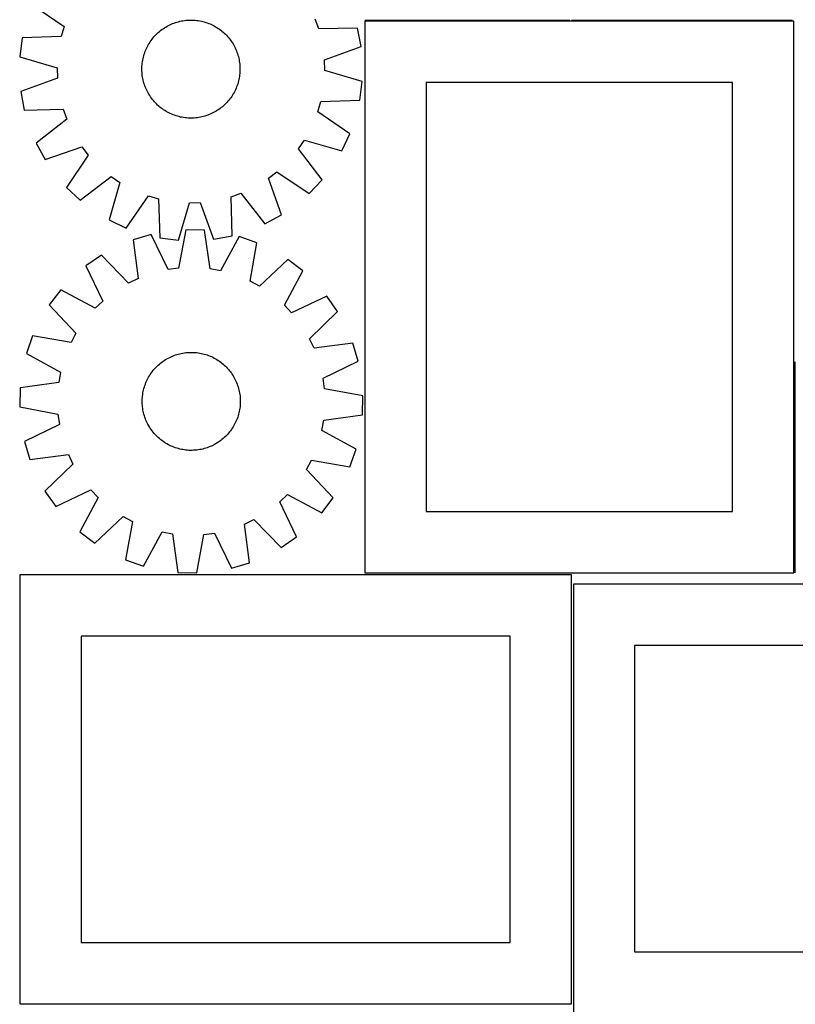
# Model space of a CAD drawing. Header units: millimetres. Extents: x 7 to 1493, y 7 to 2993.
# Tile 4 of 15: x 7 to 639, y 1764 to 2567. Entities that reach past the tile are written whole.
import ezdxf

# ---------------------------------------------------------------- set-up
doc = ezdxf.new("R2010")
doc.units = ezdxf.units.MM
doc.layers.add('COMMON', color=5, linetype='CONTINUOUS', true_color=0x0000ff)
doc.layers.add('CUT', color=7, linetype='CONTINUOUS', true_color=0x000000)

msp = doc.modelspace()

# ---------------------------------------------------------------- linework, layer by layer
at = {"layer": 'COMMON'}
for p, q in [((287.963557, 2566.611328), (455.103115, 2566.611328)), ((456.603116, 2566.611328), (636.603116, 2566.611328)), ((638.713557, 2288.046079), (638.713557, 2115.861328))]:
    msp.add_line(p, q, dxfattribs=at)
at = {"layer": 'CUT'}
for p, q in [((16.514314, 2579.522716), (42.656517, 2561.479435)), ((127.806152, 2562.272205), (128.931175, 2562.831963)), ((128.931175, 2562.831963), (130.073225, 2563.356108)), ((130.073225, 2563.356108), (131.231176, 2563.844121)), ((131.231176, 2563.844121), (132.403884, 2564.295521)), ((132.403884, 2564.295521), (133.590192, 2564.709863)), ((133.590192, 2564.709863), (134.78893, 2565.086738)), ((134.78893, 2565.086738), (135.998914, 2565.425774)), ((135.998914, 2565.425774), (137.218951, 2565.726635)), ((137.218951, 2565.726635), (138.447836, 2565.989026)), ((138.447836, 2565.989026), (139.684356, 2566.212687)), ((139.684356, 2566.212687), (140.927292, 2566.397398)), ((140.927292, 2566.397398), (142.175416, 2566.542976)), ((142.175416, 2566.542976), (143.427497, 2566.649278)), ((143.427497, 2566.649278), (144.682299, 2566.716198)), ((144.682299, 2566.716198), (145.938584, 2566.743672)), ((145.938584, 2566.743672), (147.195112, 2566.73167)), ((147.195112, 2566.73167), (148.450643, 2566.680207)), ((148.450643, 2566.680207), (149.703938, 2566.589331)), ((149.703938, 2566.589331), (150.95376, 2566.459133)), ((150.95376, 2566.459133), (152.198876, 2566.289742)), ((152.198876, 2566.289742), (153.438057, 2566.081324)), ((153.438057, 2566.081324), (154.670079, 2565.834086)), ((154.670079, 2565.834086), (155.893728, 2565.54827)), ((155.893728, 2565.54827), (157.107796, 2565.22416)), ((157.107796, 2565.22416), (158.311083, 2564.862075)), ((158.311083, 2564.862075), (159.502404, 2564.462373)), ((159.502404, 2564.462373), (160.680582, 2564.025448)), ((160.680582, 2564.025448), (161.844454, 2563.55173)), ((161.844454, 2563.55173), (162.992872, 2563.041689)), ((162.992872, 2563.041689), (164.124703, 2562.495826)), ((250.357787, 2559.495658), (247.467025, 2567.56801)), ((287.963557, 2565.861328), (287.963557, 2115.861328)), ((637.963557, 2565.861328), (287.963557, 2565.861328)), ((637.963557, 2115.861328), (637.963557, 2565.861328)), ((42.656517, 2561.479435), (40.250384, 2553.249618)), ((116.858083, 2553.946262), (117.726984, 2554.854016)), ((117.726984, 2554.854016), (118.623969, 2555.734029)), ((118.623969, 2555.734029), (119.548154, 2556.585433)), ((119.548154, 2556.585433), (120.498627, 2557.407388)), ((120.498627, 2557.407388), (121.474448, 2558.199082)), ((121.474448, 2558.199082), (122.474656, 2558.959734)), ((122.474656, 2558.959734), (123.498262, 2559.688594)), ((123.498262, 2559.688594), (124.544258, 2560.384941)), ((124.544258, 2560.384941), (125.61161, 2561.04809)), ((125.61161, 2561.04809), (126.699266, 2561.677384)), ((126.699266, 2561.677384), (127.806152, 2562.272205)), ((164.124703, 2562.495826), (165.238829, 2561.914681)), ((165.238829, 2561.914681), (166.334152, 2561.298827)), ((166.334152, 2561.298827), (167.409589, 2560.648872)), ((167.409589, 2560.648872), (168.46408, 2559.965458)), ((168.46408, 2559.965458), (169.496584, 2559.249258)), ((169.496584, 2559.249258), (170.506083, 2558.500981)), ((170.506083, 2558.500981), (171.491579, 2557.721363)), ((171.491579, 2557.721363), (172.452101, 2556.911175)), ((172.452101, 2556.911175), (173.3867, 2556.071215)), ((173.3867, 2556.071215), (174.294454, 2555.202314)), ((174.294454, 2555.202314), (175.174467, 2554.305329)), ((282.112848, 2560.264339), (250.357787, 2559.495658)), ((284.970257, 2545.145948), (282.112848, 2560.264339)), ((8.505738, 2552.13059), (6.551456, 2536.869158)), ((40.250384, 2553.249618), (8.505738, 2552.13059)), ((111.014617, 2545.798391), (111.630471, 2546.893713)), ((111.630471, 2546.893713), (112.280426, 2547.969151)), ((112.280426, 2547.969151), (112.96384, 2549.023642)), ((112.96384, 2549.023642), (113.68004, 2550.056146)), ((113.68004, 2550.056146), (114.428317, 2551.065645)), ((114.428317, 2551.065645), (115.207935, 2552.051141)), ((115.207935, 2552.051141), (116.018123, 2553.011663)), ((116.018123, 2553.011663), (116.858083, 2553.946262)), ((175.174467, 2554.305329), (176.025871, 2553.381144)), ((176.025871, 2553.381144), (176.847826, 2552.430671)), ((176.847826, 2552.430671), (177.63952, 2551.45485)), ((177.63952, 2551.45485), (178.400172, 2550.454642)), ((178.400172, 2550.454642), (179.129032, 2549.431036)), ((179.129032, 2549.431036), (179.825379, 2548.38504)), ((179.825379, 2548.38504), (180.488528, 2547.317688)), ((180.488528, 2547.317688), (181.117823, 2546.230032)), ((107.705138, 2537.667357), (108.067223, 2538.870645)), ((108.067223, 2538.870645), (108.466925, 2540.061966)), ((108.466925, 2540.061966), (108.90385, 2541.240144)), ((108.90385, 2541.240144), (109.377568, 2542.404016)), ((109.377568, 2542.404016), (109.887609, 2543.552434)), ((109.887609, 2543.552434), (110.433472, 2544.684265)), ((110.433472, 2544.684265), (111.014617, 2545.798391)), ((181.117823, 2546.230032), (181.712643, 2545.123146)), ((181.712643, 2545.123146), (182.272401, 2543.998123)), ((182.272401, 2543.998123), (182.796546, 2542.856073)), ((182.796546, 2542.856073), (183.284559, 2541.698122)), ((183.284559, 2541.698122), (183.73596, 2540.525414)), ((183.73596, 2540.525414), (184.150302, 2539.339106)), ((184.150302, 2539.339106), (184.527176, 2538.140368)), ((255.125103, 2534.272054), (284.970257, 2545.145948)), ((6.551456, 2536.869158), (36.989849, 2527.787364)), ((106.339967, 2530.2635), (106.470165, 2531.513322)), ((106.470165, 2531.513322), (106.639556, 2532.758438)), ((106.639556, 2532.758438), (106.847974, 2533.997619)), ((106.847974, 2533.997619), (107.095212, 2535.229641)), ((107.095212, 2535.229641), (107.381028, 2536.45329)), ((107.381028, 2536.45329), (107.705138, 2537.667357)), ((184.527176, 2538.140368), (184.866212, 2536.930384)), ((184.866212, 2536.930384), (185.167073, 2535.710347)), ((185.167073, 2535.710347), (185.429464, 2534.481462)), ((185.429464, 2534.481462), (185.653126, 2533.244942)), ((185.653126, 2533.244942), (185.837836, 2532.002006)), ((185.837836, 2532.002006), (185.983414, 2530.753882)), ((185.983414, 2530.753882), (186.089716, 2529.501801)), ((255.379888, 2525.701496), (255.125103, 2534.272054)), ((36.989849, 2527.787364), (37.244633, 2519.216806)), ((106.185626, 2526.498146), (106.197628, 2527.754674)), ((106.213099, 2525.241861), (106.185626, 2526.498146)), ((106.197628, 2527.754674), (106.249091, 2529.010205)), ((106.28002, 2523.987059), (106.213099, 2525.241861)), ((106.249091, 2529.010205), (106.339967, 2530.2635)), ((106.386322, 2522.734978), (106.28002, 2523.987059)), ((106.5319, 2521.486853), (106.386322, 2522.734978)), ((186.029769, 2523.22536), (185.899572, 2521.975538)), ((186.120645, 2524.478655), (186.029769, 2523.22536)), ((186.089716, 2529.501801), (186.156637, 2528.246999)), ((186.172109, 2525.734186), (186.120645, 2524.478655)), ((186.156637, 2528.246999), (186.18411, 2526.990714)), ((186.18411, 2526.990714), (186.172109, 2525.734186)), ((285.818281, 2516.619702), (255.379888, 2525.701496)), ((37.244633, 2519.216806), (7.399479, 2508.342912)), ((106.716611, 2520.243918), (106.5319, 2521.486853)), ((106.940272, 2519.007398), (106.716611, 2520.243918)), ((107.202663, 2517.778513), (106.940272, 2519.007398)), ((107.503524, 2516.558476), (107.202663, 2517.778513)), ((107.84256, 2515.348492), (107.503524, 2516.558476)), ((108.219435, 2514.149754), (107.84256, 2515.348492)), ((184.302514, 2514.618215), (183.902811, 2513.426894)), ((184.664599, 2515.821502), (184.302514, 2514.618215)), ((184.988709, 2517.03557), (184.664599, 2515.821502)), ((185.274524, 2518.259218), (184.988709, 2517.03557)), ((185.521762, 2519.491241), (185.274524, 2518.259218)), ((185.73018, 2520.730422), (185.521762, 2519.491241)), ((185.899572, 2521.975538), (185.73018, 2520.730422)), ((283.863998, 2501.358269), (285.818281, 2516.619702)), ((337.963557, 2515.861328), (337.963557, 2165.861328)), ((587.963557, 2515.861328), (337.963557, 2515.861328)), ((587.963557, 2165.861328), (587.963557, 2515.861328)), ((7.399479, 2508.342912), (10.256888, 2493.224521)), ((108.633777, 2512.963446), (108.219435, 2514.149754)), ((109.085177, 2511.790738), (108.633777, 2512.963446)), ((109.57319, 2510.632787), (109.085177, 2511.790738)), ((110.097335, 2509.490736), (109.57319, 2510.632787)), ((110.657093, 2508.365713), (110.097335, 2509.490736)), ((111.251914, 2507.258828), (110.657093, 2508.365713)), ((111.881208, 2506.171172), (111.251914, 2507.258828)), ((180.739265, 2506.595146), (180.089311, 2505.519709)), ((181.355119, 2507.690469), (180.739265, 2506.595146)), ((181.936264, 2508.804595), (181.355119, 2507.690469)), ((182.482127, 2509.936426), (181.936264, 2508.804595)), ((182.992169, 2511.084844), (182.482127, 2509.936426)), ((183.465886, 2512.248716), (182.992169, 2511.084844)), ((183.902811, 2513.426894), (183.465886, 2512.248716)), ((112.544357, 2505.10382), (111.881208, 2506.171172)), ((113.240704, 2504.057824), (112.544357, 2505.10382)), ((113.969564, 2503.034217), (113.240704, 2504.057824)), ((114.730216, 2502.03401), (113.969564, 2503.034217)), ((115.52191, 2501.058188), (114.730216, 2502.03401)), ((116.343865, 2500.107716), (115.52191, 2501.058188)), ((117.195269, 2499.183531), (116.343865, 2500.107716)), ((118.075282, 2498.286546), (117.195269, 2499.183531)), ((118.983036, 2497.417644), (118.075282, 2498.286546)), ((174.642752, 2498.634844), (173.745767, 2497.754831)), ((175.511654, 2499.542598), (174.642752, 2498.634844)), ((176.351613, 2500.477197), (175.511654, 2499.542598)), ((177.161801, 2501.437719), (176.351613, 2500.477197)), ((177.941419, 2502.423215), (177.161801, 2501.437719)), ((178.689697, 2503.432714), (177.941419, 2502.423215)), ((179.405896, 2504.465218), (178.689697, 2503.432714)), ((180.089311, 2505.519709), (179.405896, 2504.465218)), ((249.713219, 2492.009424), (252.119353, 2500.239241)), ((252.119353, 2500.239241), (283.863998, 2501.358269)), ((10.256888, 2493.224521), (42.011949, 2493.993202)), ((42.011949, 2493.993202), (44.902711, 2485.92085)), ((119.917635, 2496.577685), (118.983036, 2497.417644)), ((120.878157, 2495.767497), (119.917635, 2496.577685)), ((121.863653, 2494.987879), (120.878157, 2495.767497)), ((122.873152, 2494.239601), (121.863653, 2494.987879)), ((123.905656, 2493.523402), (122.873152, 2494.239601)), ((124.960147, 2492.839987), (123.905656, 2493.523402)), ((126.035585, 2492.190033), (124.960147, 2492.839987)), ((127.130907, 2491.574179), (126.035585, 2492.190033)), ((128.245033, 2490.993034), (127.130907, 2491.574179)), ((129.376864, 2490.447171), (128.245033, 2490.993034)), ((130.525282, 2489.937129), (129.376864, 2490.447171)), ((163.438562, 2490.656897), (162.296511, 2490.132752)), ((164.563585, 2491.216655), (163.438562, 2490.656897)), ((165.67047, 2491.811475), (164.563585, 2491.216655)), ((166.758126, 2492.44077), (165.67047, 2491.811475)), ((167.825478, 2493.103919), (166.758126, 2492.44077)), ((168.871474, 2493.800266), (167.825478, 2493.103919)), ((169.895081, 2494.529126), (168.871474, 2493.800266)), ((170.895288, 2495.289778), (169.895081, 2494.529126)), ((171.87111, 2496.081472), (170.895288, 2495.289778)), ((172.821582, 2496.903426), (171.87111, 2496.081472)), ((173.745767, 2497.754831), (172.821582, 2496.903426)), ((275.855422, 2473.966144), (249.713219, 2492.009424)), ((44.902711, 2485.92085), (19.878501, 2466.356503)), ((131.689154, 2489.463412), (130.525282, 2489.937129)), ((132.867332, 2489.026487), (131.689154, 2489.463412)), ((134.058653, 2488.626784), (132.867332, 2489.026487)), ((135.261941, 2488.264699), (134.058653, 2488.626784)), ((136.476008, 2487.940589), (135.261941, 2488.264699)), ((137.699657, 2487.654774), (136.476008, 2487.940589)), ((138.931679, 2487.407536), (137.699657, 2487.654774)), ((140.17086, 2487.199118), (138.931679, 2487.407536)), ((141.415976, 2487.029726), (140.17086, 2487.199118)), ((142.665798, 2486.899529), (141.415976, 2487.029726)), ((143.919093, 2486.808653), (142.665798, 2486.899529)), ((145.174624, 2486.757189), (143.919093, 2486.808653)), ((146.431152, 2486.745188), (145.174624, 2486.757189)), ((147.687437, 2486.772661), (146.431152, 2486.745188)), ((148.942239, 2486.839582), (147.687437, 2486.772661)), ((150.19432, 2486.945884), (148.942239, 2486.839582)), ((151.442445, 2487.091462), (150.19432, 2486.945884)), ((152.68538, 2487.276172), (151.442445, 2487.091462)), ((153.9219, 2487.499834), (152.68538, 2487.276172)), ((155.150785, 2487.762225), (153.9219, 2487.499834)), ((156.370822, 2488.063086), (155.150785, 2487.762225)), ((157.580806, 2488.402122), (156.370822, 2488.063086)), ((158.779544, 2488.778996), (157.580806, 2488.402122)), ((159.965852, 2489.193338), (158.779544, 2488.778996)), ((161.13856, 2489.644739), (159.965852, 2489.193338)), ((162.296511, 2490.132752), (161.13856, 2489.644739)), ((19.878501, 2466.356503), (27.267899, 2452.861046)), ((233.912474, 2461.717457), (238.743996, 2468.800942)), ((238.743996, 2468.800942), (269.280747, 2460.055566)), ((269.280747, 2460.055566), (275.855422, 2473.966144)), ((27.267899, 2452.861046), (57.231221, 2463.404959)), ((57.231221, 2463.404959), (62.474993, 2456.620991)), ((253.199506, 2436.478892), (233.912474, 2461.717457)), ((62.474993, 2456.620991), (44.721271, 2430.281285)), ((209.524339, 2437.790782), (216.308307, 2443.034554)), ((216.308307, 2443.034554), (242.648013, 2425.280832)), ((55.919331, 2419.729792), (81.157895, 2439.016824)), ((88.24138, 2434.185302), (79.496004, 2403.648551)), ((81.157895, 2439.016824), (88.24138, 2434.185302)), ((220.068252, 2407.82746), (209.524339, 2437.790782)), ((242.648013, 2425.280832), (253.199506, 2436.478892)), ((44.721271, 2430.281285), (55.919331, 2419.729792)), ((93.406582, 2397.073876), (111.449862, 2423.216079)), ((111.449862, 2423.216079), (119.67968, 2420.809945)), ((119.67968, 2420.809945), (120.798708, 2389.0653)), ((178.936096, 2422.571511), (187.008448, 2425.462273)), ((179.704777, 2390.81645), (178.936096, 2422.571511)), ((187.008448, 2425.462273), (206.572795, 2400.438063)), ((136.06014, 2387.111017), (145.141934, 2417.54941)), ((145.141934, 2417.54941), (153.712492, 2417.804195)), ((153.712492, 2417.804195), (164.586386, 2387.959041)), ((79.496004, 2403.648551), (93.406582, 2397.073876)), ((206.572795, 2400.438063), (220.068252, 2407.82746)), ((141.993503, 2395.59571), (136.128761, 2364.377453)), ((157.375448, 2395.240304), (141.993503, 2395.59571)), ((161.79208, 2363.784492), (157.375448, 2395.240304)), ((113.710411, 2391.783551), (98.971486, 2387.36828)), ((98.971486, 2387.36828), (103.040757, 2355.865649)), ((127.631258, 2363.232111), (113.710411, 2391.783551)), ((120.798708, 2389.0653), (136.06014, 2387.111017)), ((164.586386, 2387.959041), (179.704777, 2390.81645)), ((185.452288, 2390.125927), (170.227616, 2362.247905)), ((199.971561, 2385.034633), (185.452288, 2390.125927)), ((194.451647, 2353.753564), (199.971561, 2385.034633)), ((73.250689, 2375.002746), (60.597532, 2366.248995)), ((95.313082, 2352.15049), (73.250689, 2375.002746)), ((225.093793, 2371.49435), (201.999487, 2349.685458)), ((237.329146, 2362.16554), (225.093793, 2371.49435)), ((60.597532, 2366.248995), (74.202487, 2337.545686)), ((136.128761, 2364.377453), (127.631258, 2363.232111)), ((170.227616, 2362.247905), (161.79208, 2363.784492)), ((222.413013, 2334.121223), (237.329146, 2362.16554)), ((103.040757, 2355.865649), (95.313082, 2352.15049)), ((201.999487, 2349.685458), (194.451647, 2353.753564)), ((39.956761, 2346.54051), (30.627951, 2334.305157)), ((68.001078, 2331.624377), (39.956761, 2346.54051)), ((257.037631, 2341.524769), (228.334322, 2327.919814)), ((265.791382, 2328.871612), (257.037631, 2341.524769)), ((30.627951, 2334.305157), (52.436842, 2311.210851)), ((74.202487, 2337.545686), (68.001078, 2331.624377)), ((228.334322, 2327.919814), (222.413013, 2334.121223)), ((242.939126, 2306.809219), (265.791382, 2328.871612)), ((17.087668, 2309.182925), (11.996374, 2294.663652)), ((48.368737, 2303.663011), (17.087668, 2309.182925)), ((52.436842, 2311.210851), (48.368737, 2303.663011)), ((246.654285, 2299.081544), (242.939126, 2306.809219)), ((278.156916, 2303.150815), (246.654285, 2299.081544)), ((282.572188, 2288.41189), (278.156916, 2303.150815)), ((11.996374, 2294.663652), (39.874396, 2279.43898)), ((124.479157, 2289.089007), (125.539817, 2289.762808)), ((125.539817, 2289.762808), (126.621118, 2290.40296)), ((126.621118, 2290.40296), (127.721993, 2291.008832)), ((127.721993, 2291.008832), (128.841356, 2291.579825)), ((128.841356, 2291.579825), (129.978102, 2292.115377)), ((129.978102, 2292.115377), (131.131109, 2292.614958)), ((131.131109, 2292.614958), (132.299239, 2293.078076)), ((132.299239, 2293.078076), (133.48134, 2293.504274)), ((133.48134, 2293.504274), (134.676245, 2293.893131)), ((134.676245, 2293.893131), (135.882774, 2294.244263)), ((135.882774, 2294.244263), (137.099738, 2294.557324)), ((137.099738, 2294.557324), (138.325934, 2294.832004)), ((138.325934, 2294.832004), (139.560153, 2295.068033)), ((139.560153, 2295.068033), (140.801177, 2295.265178)), ((140.801177, 2295.265178), (142.047781, 2295.423244)), ((142.047781, 2295.423244), (143.298735, 2295.542076)), ((143.298735, 2295.542076), (144.552805, 2295.621555)), ((144.552805, 2295.621555), (145.808752, 2295.661604)), ((145.808752, 2295.661604), (147.065337, 2295.662183)), ((147.065337, 2295.662183), (148.32132, 2295.623291)), ((148.32132, 2295.623291), (149.575462, 2295.544967)), ((149.575462, 2295.544967), (150.826525, 2295.427288)), ((150.826525, 2295.427288), (152.073275, 2295.270371)), ((152.073275, 2295.270371), (153.31448, 2295.074369)), ((153.31448, 2295.074369), (154.548916, 2294.839477)), ((154.548916, 2294.839477), (155.775365, 2294.565927)), ((155.775365, 2294.565927), (156.992616, 2294.253987)), ((156.992616, 2294.253987), (158.199469, 2293.903967)), ((158.199469, 2293.903967), (159.394731, 2293.516211)), ((159.394731, 2293.516211), (160.577224, 2293.091103)), ((160.577224, 2293.091103), (161.74578, 2292.629061)), ((161.74578, 2292.629061), (162.899247, 2292.130542)), ((162.899247, 2292.130542), (164.036486, 2291.596038)), ((164.036486, 2291.596038), (165.156375, 2291.026076)), ((165.156375, 2291.026076), (166.257807, 2290.421219)), ((166.257807, 2290.421219), (167.339698, 2289.782063)), ((167.339698, 2289.782063), (168.400978, 2289.10924)), ((115.226735, 2280.662156), (116.027266, 2281.63074)), ((116.027266, 2281.63074), (116.857827, 2282.573701)), ((116.857827, 2282.573701), (117.717596, 2283.490109)), ((117.717596, 2283.490109), (118.605727, 2284.379058)), ((118.605727, 2284.379058), (119.521342, 2285.239672)), ((119.521342, 2285.239672), (120.463538, 2286.071101)), ((120.463538, 2286.071101), (121.431384, 2286.872524)), ((121.431384, 2286.872524), (122.423927, 2287.643152)), ((122.423927, 2287.643152), (123.440185, 2288.382222)), ((123.440185, 2288.382222), (124.479157, 2289.089007)), ((168.400978, 2289.10924), (169.440601, 2288.403413)), ((169.440601, 2288.403413), (170.45754, 2287.665279)), ((170.45754, 2287.665279), (171.450792, 2286.895566)), ((171.450792, 2286.895566), (172.419376, 2286.095035)), ((172.419376, 2286.095035), (173.362337, 2285.264474)), ((173.362337, 2285.264474), (174.278745, 2284.404704)), ((174.278745, 2284.404704), (175.167694, 2283.516574)), ((175.167694, 2283.516574), (176.028308, 2282.600959)), ((176.028308, 2282.600959), (176.859737, 2281.658763)), ((176.859737, 2281.658763), (177.661161, 2280.690916)), ((254.020747, 2274.491043), (282.572188, 2288.41189)), ((39.874396, 2279.43898), (38.337809, 2271.003444)), ((110.526263, 2273.24785), (111.096225, 2274.367739)), ((111.096225, 2274.367739), (111.701082, 2275.469171)), ((111.701082, 2275.469171), (112.340238, 2276.551062)), ((112.340238, 2276.551062), (113.013061, 2277.612342)), ((113.013061, 2277.612342), (113.718888, 2278.651965)), ((113.718888, 2278.651965), (114.457022, 2279.668904)), ((114.457022, 2279.668904), (115.226735, 2280.662156)), ((177.661161, 2280.690916), (178.431788, 2279.698374)), ((178.431788, 2279.698374), (179.170858, 2278.682115)), ((179.170858, 2278.682115), (179.877643, 2277.643143)), ((179.877643, 2277.643143), (180.551444, 2276.582484)), ((180.551444, 2276.582484), (181.191596, 2275.501183)), ((181.191596, 2275.501183), (181.797468, 2274.400307)), ((181.797468, 2274.400307), (182.368461, 2273.280944)), ((255.166089, 2265.993539), (254.020747, 2274.491043)), ((6.881997, 2266.586812), (6.526591, 2251.204867)), ((38.337809, 2271.003444), (6.881997, 2266.586812)), ((107.556374, 2264.986729), (107.868314, 2266.20398)), ((107.868314, 2266.20398), (108.218334, 2267.410832)), ((108.218334, 2267.410832), (108.606089, 2268.606095)), ((108.606089, 2268.606095), (109.031198, 2269.788588)), ((109.031198, 2269.788588), (109.49324, 2270.957144)), ((109.49324, 2270.957144), (109.991759, 2272.110611)), ((109.991759, 2272.110611), (110.526263, 2273.24785)), ((182.368461, 2273.280944), (182.904013, 2272.144199)), ((182.904013, 2272.144199), (183.403594, 2270.991192)), ((183.403594, 2270.991192), (183.866712, 2269.823061)), ((183.866712, 2269.823061), (184.29291, 2268.64096)), ((184.29291, 2268.64096), (184.681767, 2267.446056)), ((184.681767, 2267.446056), (185.032899, 2266.239526)), ((185.032899, 2266.239526), (185.34596, 2265.022563)), ((286.384346, 2260.128798), (255.166089, 2265.993539)), ((106.460118, 2256.276701), (106.49901, 2257.532684)), ((106.49901, 2257.532684), (106.577334, 2258.786826)), ((106.577334, 2258.786826), (106.695012, 2260.037889)), ((106.695012, 2260.037889), (106.85193, 2261.284639)), ((106.85193, 2261.284639), (107.047932, 2262.525844)), ((107.047932, 2262.525844), (107.282824, 2263.76028)), ((107.282824, 2263.76028), (107.556374, 2264.986729)), ((185.34596, 2265.022563), (185.62064, 2263.796367)), ((185.62064, 2263.796367), (185.856669, 2262.562147)), ((185.856669, 2262.562147), (186.053814, 2261.321123)), ((186.053814, 2261.321123), (186.21188, 2260.074519)), ((186.21188, 2260.074519), (186.330712, 2258.823565)), ((186.330712, 2258.823565), (186.410191, 2257.569496)), ((186.410191, 2257.569496), (186.45024, 2256.313549)), ((286.02894, 2244.746853), (286.384346, 2260.128798)), ((6.526591, 2251.204867), (37.744847, 2245.340125)), ((106.460697, 2255.020116), (106.460118, 2256.276701)), ((106.500746, 2253.764169), (106.460697, 2255.020116)), ((106.580225, 2252.510099), (106.500746, 2253.764169)), ((106.699056, 2251.259145), (106.580225, 2252.510099)), ((106.857123, 2250.012541), (106.699056, 2251.259145)), ((107.054268, 2248.771517), (106.857123, 2250.012541)), ((186.059007, 2250.049026), (185.863005, 2248.807821)), ((186.215924, 2251.295775), (186.059007, 2250.049026)), ((186.333603, 2252.546838), (186.215924, 2251.295775)), ((186.411927, 2253.80098), (186.333603, 2252.546838)), ((186.450819, 2255.056964), (186.411927, 2253.80098)), ((186.45024, 2256.313549), (186.450819, 2255.056964)), ((37.744847, 2245.340125), (38.89019, 2236.842622)), ((107.290297, 2247.537298), (107.054268, 2248.771517)), ((107.564977, 2246.311102), (107.290297, 2247.537298)), ((107.878038, 2245.094138), (107.564977, 2246.311102)), ((108.22917, 2243.887609), (107.878038, 2245.094138)), ((108.618027, 2242.692704), (108.22917, 2243.887609)), ((109.044224, 2241.510603), (108.618027, 2242.692704)), ((109.507342, 2240.342473), (109.044224, 2241.510603)), ((183.879739, 2241.545077), (183.417697, 2240.37652)), ((184.304847, 2242.72757), (183.879739, 2241.545077)), ((184.692603, 2243.922832), (184.304847, 2242.72757)), ((185.042623, 2245.129685), (184.692603, 2243.922832)), ((185.354563, 2246.346936), (185.042623, 2245.129685)), ((185.628113, 2247.573385), (185.354563, 2246.346936)), ((185.863005, 2248.807821), (185.628113, 2247.573385)), ((254.573128, 2240.330221), (286.02894, 2244.746853)), ((38.89019, 2236.842622), (10.338749, 2222.921775)), ((110.006924, 2239.189466), (109.507342, 2240.342473)), ((110.542476, 2238.05272), (110.006924, 2239.189466)), ((111.113469, 2236.933357), (110.542476, 2238.05272)), ((111.719341, 2235.832482), (111.113469, 2236.933357)), ((112.359493, 2234.751181), (111.719341, 2235.832482)), ((113.033294, 2233.690521), (112.359493, 2234.751181)), ((113.740078, 2232.651549), (113.033294, 2233.690521)), ((179.897876, 2233.721323), (179.192049, 2232.6817)), ((180.570699, 2234.782603), (179.897876, 2233.721323)), ((181.209855, 2235.864493), (180.570699, 2234.782603)), ((181.814712, 2236.965926), (181.209855, 2235.864493)), ((182.384674, 2238.085815), (181.814712, 2236.965926)), ((182.919178, 2239.223053), (182.384674, 2238.085815)), ((183.417697, 2240.37652), (182.919178, 2239.223053)), ((253.036541, 2231.894685), (254.573128, 2240.330221)), ((114.479149, 2231.635291), (113.740078, 2232.651549)), ((115.249776, 2230.642748), (114.479149, 2231.635291)), ((116.0512, 2229.674902), (115.249776, 2230.642748)), ((116.882629, 2228.732706), (116.0512, 2229.674902)), ((117.743243, 2227.817091), (116.882629, 2228.732706)), ((118.632192, 2226.92896), (117.743243, 2227.817091)), ((119.548599, 2226.069191), (118.632192, 2226.92896)), ((120.491561, 2225.23863), (119.548599, 2226.069191)), ((121.460145, 2224.438099), (120.491561, 2225.23863)), ((172.447399, 2225.262564), (171.479552, 2224.46114)), ((173.389595, 2226.093993), (172.447399, 2225.262564)), ((174.30521, 2226.954606), (173.389595, 2226.093993)), ((175.19334, 2227.843556), (174.30521, 2226.954606)), ((176.05311, 2228.759963), (175.19334, 2227.843556)), ((176.883671, 2229.702925), (176.05311, 2228.759963)), ((177.684202, 2230.671509), (176.883671, 2229.702925)), ((178.453915, 2231.664761), (177.684202, 2230.671509)), ((179.192049, 2232.6817), (178.453915, 2231.664761)), ((280.914563, 2216.670013), (253.036541, 2231.894685)), ((10.338749, 2222.921775), (14.75402, 2208.18285)), ((122.453397, 2223.668386), (121.460145, 2224.438099)), ((123.470336, 2222.930252), (122.453397, 2223.668386)), ((124.509959, 2222.224425), (123.470336, 2222.930252)), ((125.571239, 2221.551602), (124.509959, 2222.224425)), ((126.653129, 2220.912446), (125.571239, 2221.551602)), ((127.754562, 2220.307589), (126.653129, 2220.912446)), ((128.874451, 2219.737627), (127.754562, 2220.307589)), ((130.011689, 2219.203123), (128.874451, 2219.737627)), ((131.165156, 2218.704604), (130.011689, 2219.203123)), ((132.333713, 2218.242562), (131.165156, 2218.704604)), ((133.516206, 2217.817453), (132.333713, 2218.242562)), ((134.711468, 2217.429698), (133.516206, 2217.817453)), ((135.918321, 2217.079678), (134.711468, 2217.429698)), ((158.234692, 2217.440534), (157.028162, 2217.089402)), ((159.429596, 2217.829391), (158.234692, 2217.440534)), ((160.611697, 2218.255588), (159.429596, 2217.829391)), ((161.779828, 2218.718706), (160.611697, 2218.255588)), ((162.932835, 2219.218288), (161.779828, 2218.718706)), ((164.069581, 2219.75384), (162.932835, 2219.218288)), ((165.188943, 2220.324833), (164.069581, 2219.75384)), ((166.289819, 2220.930705), (165.188943, 2220.324833)), ((167.37112, 2221.570857), (166.289819, 2220.930705)), ((168.43178, 2222.244658), (167.37112, 2221.570857)), ((169.470751, 2222.951442), (168.43178, 2222.244658)), ((170.48701, 2223.690513), (169.470751, 2222.951442)), ((171.479552, 2224.46114), (170.48701, 2223.690513)), ((14.75402, 2208.18285), (46.256652, 2212.252121)), ((46.256652, 2212.252121), (49.97181, 2204.524446)), ((137.135572, 2216.767738), (135.918321, 2217.079678)), ((138.362021, 2216.494187), (137.135572, 2216.767738)), ((139.596457, 2216.259295), (138.362021, 2216.494187)), ((140.837662, 2216.063294), (139.596457, 2216.259295)), ((142.084411, 2215.906376), (140.837662, 2216.063294)), ((143.335474, 2215.788698), (142.084411, 2215.906376)), ((144.589616, 2215.710374), (143.335474, 2215.788698)), ((145.8456, 2215.671482), (144.589616, 2215.710374)), ((147.102185, 2215.672061), (145.8456, 2215.671482)), ((148.358132, 2215.71211), (147.102185, 2215.672061)), ((149.612201, 2215.791589), (148.358132, 2215.71211)), ((150.863155, 2215.91042), (149.612201, 2215.791589)), ((152.109759, 2216.068487), (150.863155, 2215.91042)), ((153.350783, 2216.265631), (152.109759, 2216.068487)), ((154.585003, 2216.501661), (153.350783, 2216.265631)), ((155.811199, 2216.776341), (154.585003, 2216.501661)), ((157.028162, 2217.089402), (155.811199, 2216.776341)), ((275.823269, 2202.15074), (280.914563, 2216.670013)), ((49.97181, 2204.524446), (27.119555, 2182.462053)), ((240.474094, 2200.122814), (244.5422, 2207.670654)), ((244.5422, 2207.670654), (275.823269, 2202.15074)), ((262.282986, 2177.028508), (240.474094, 2200.122814)), ((27.119555, 2182.462053), (35.873306, 2169.808896)), ((35.873306, 2169.808896), (64.576615, 2183.413851)), ((70.497923, 2177.212442), (55.581791, 2149.168124)), ((64.576615, 2183.413851), (70.497923, 2177.212442)), ((218.70845, 2173.787979), (224.909859, 2179.709287)), ((224.909859, 2179.709287), (252.954176, 2164.793155)), ((252.954176, 2164.793155), (262.282986, 2177.028508)), ((232.313405, 2145.08467), (218.70845, 2173.787979)), ((67.817144, 2139.839315), (90.91145, 2161.648206)), ((90.91145, 2161.648206), (98.45929, 2157.580101)), ((337.963557, 2165.861328), (587.963557, 2165.861328)), ((98.45929, 2157.580101), (92.939376, 2126.299032)), ((189.87018, 2155.468016), (197.597855, 2159.183174)), ((193.939451, 2123.965384), (189.87018, 2155.468016)), ((197.597855, 2159.183174), (219.660248, 2136.330919)), ((55.581791, 2149.168124), (67.817144, 2139.839315)), ((107.458649, 2121.207738), (122.683321, 2149.08576)), ((122.683321, 2149.08576), (131.118857, 2147.549173)), ((131.118857, 2147.549173), (135.535489, 2116.09336)), ((150.917434, 2115.737954), (156.782175, 2146.956211)), ((156.782175, 2146.956211), (165.279679, 2148.101554)), ((165.279679, 2148.101554), (179.200526, 2119.550113)), ((219.660248, 2136.330919), (232.313405, 2145.08467)), ((92.939376, 2126.299032), (107.458649, 2121.207738)), ((179.200526, 2119.550113), (193.939451, 2123.965384)), ((456.524767, 2114.123915), (6.524767, 2114.123915)), ((6.524767, 2114.123915), (6.524767, 1764.123915)), ((135.535489, 2116.09336), (150.917434, 2115.737954)), ((287.963557, 2115.861328), (637.963557, 2115.861328)), ((456.524767, 1764.123915), (456.524767, 2114.123915)), ((908.058479, 2106.546078), (458.058479, 2106.546078)), ((458.058479, 2106.546078), (458.058479, 1756.546078)), ((406.524767, 2064.123915), (56.524767, 2064.123915)), ((56.524767, 2064.123915), (56.524767, 1814.123915)), ((406.524767, 1814.123915), (406.524767, 2064.123915)), ((858.058479, 2056.546078), (508.058479, 2056.546078)), ((508.058479, 2056.546078), (508.058479, 1806.546078)), ((56.524767, 1814.123915), (406.524767, 1814.123915)), ((508.058479, 1806.546078), (858.058479, 1806.546078)), ((6.524767, 1764.123915), (456.524767, 1764.123915))]:
    msp.add_line(p, q, dxfattribs=at)

doc.saveas('drawing.dxf')
